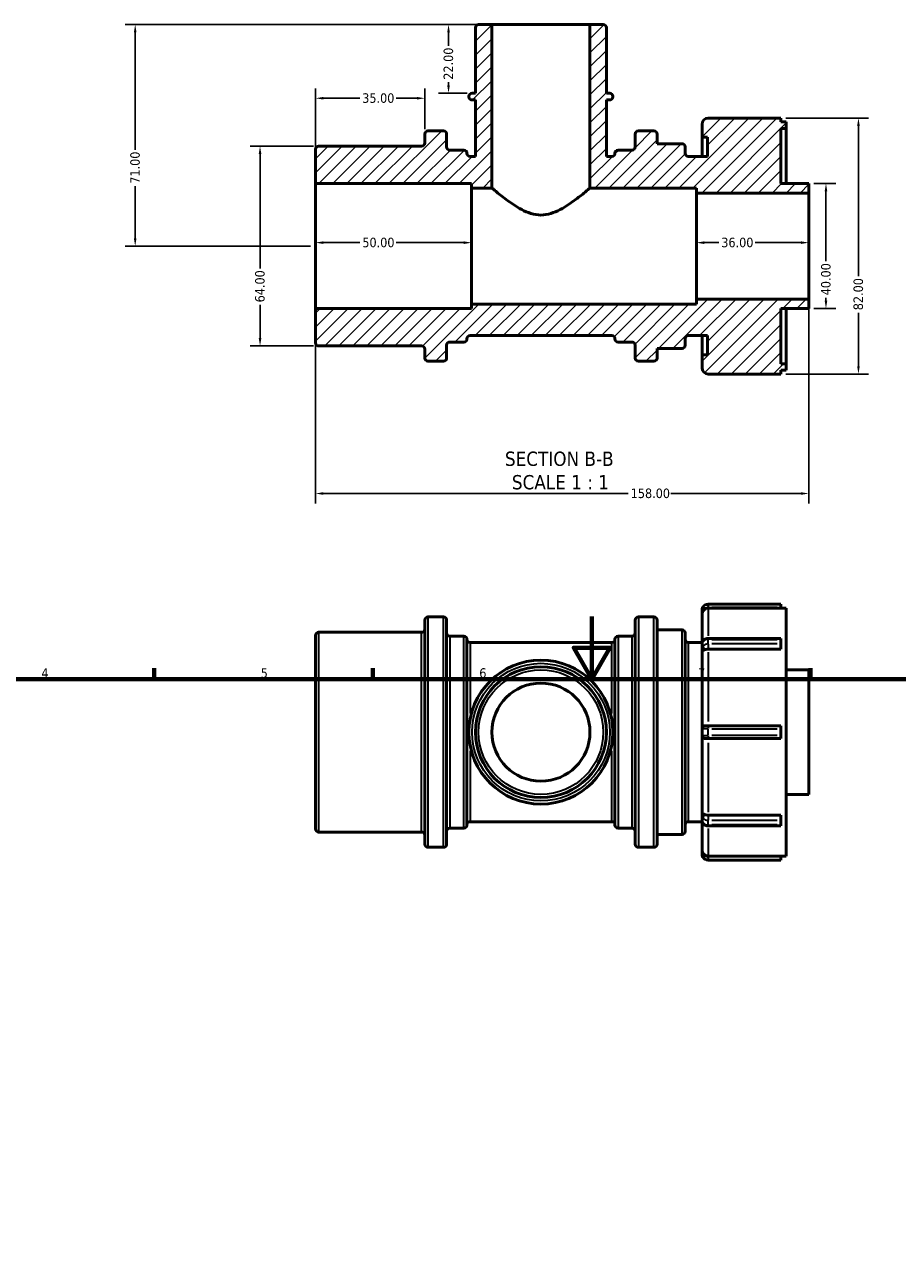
# Model space of a CAD drawing. Header units: millimetres. Extents: x -31 to 903, y 0 to 784.
# Tile 3 of 5: x 239 to 518, y 392 to 784. Entities that reach past the tile are written whole.
import ezdxf

# ---------------------------------------------------------------- set-up
doc = ezdxf.new("R2010")
doc.units = ezdxf.units.MM
for name, color, linetype, lineweight in [('Border (ANSI)', 7, 'Continuous', 70), ('Dimension (ANSI)', 7, 'Continuous', 25), ('Hatch (ANSI)', 7, 'Continuous', 18), ('Symbol (ANSI)', 7, 'Continuous', 25), ('Visible (ANSI)', 7, 'Continuous', 50), ('Visible Narrow (ANSI)', 7, 'Continuous', 35)]:
    doc.layers.add(name, color=color, linetype=linetype, lineweight=lineweight)
doc.styles.add('Label Text (ANSI)', font='tahoma.ttf')
doc.styles.add('Note Text (ANSI)', font='tahoma.ttf')
doc.dimstyles.new('Default - mm (ANSI)', dxfattribs={"dimtxt": 3.048, "dimasz": 2.5, "dimexe": 3.175, "dimexo": 1.6002, "dimgap": 0.8, "dimtad": 0, "dimtoh": 1, "dimrnd": 1e-08, "dimzin": 4, "dimdsep": 46, "dimtxsty": 'Note Text (ANSI)', "dimcen": 0.09, "dimdle": 10, "dimclrd": 256, "dimclre": 256, "dimclrt": 256, "dimadec": 1, "dimazin": 1, "dimtfac": 1, "dimtofl": 0, "dimtmove": 0, "dimatfit": 3, "dimfxl": 1, "dimtolj": 1, "dimtzin": 4, "dimlwd": -1, "dimlwe": -1, "dimarcsym": 0})

# ---------------------------------------------------------------- blocks, each defined once
blk = doc.blocks.new('Borders Default Border')
at = {"layer": 'Border (ANSI)'}
for p, q in [((280.33, 574), (280.33, 577.45)), ((350.42, 574), (350.42, 577.45)), ((490.58, 574), (490.58, 577.45))]:
    blk.add_line(p, q, dxfattribs=at)
at = {"layer": 'Border (ANSI)', "flags": 128}
for points in [[(420.5, 594), (420.5, 574), (414.73, 584), (426.27, 584), (420.5, 574)], [(20, 20), (20, 574), (821, 574), (821, 20), (20, 20)]]:
    blk.add_lwpolyline(points, dxfattribs=at)
at = {"layer": 'Border (ANSI)', "char_height": 3.05, "attachment_point": 7, "style": 'Note Text (ANSI)'}
for s, insert in [('4', (244.23, 574.4)), ('5', (314.48, 574.34)), ('6', (384.49, 574.34)), ('7', (454.6, 574.4))]:
    blk.add_mtext(s, dxfattribs=dict(at, insert=insert))
blk = doc.blocks.new('*D7')
at = {"layer": 'Defpoints', "color": 0, "transparency": 16777216}
for p in [(490.03, 695.72), (332.03, 692.72), (490.03, 633.44)]:
    blk.add_point(p, dxfattribs=at)
at = {"layer": 'Dimension (ANSI)', "transparency": 16777216}
for p, q in [((490.03, 694.12), (490.03, 630.26)), ((332.03, 691.12), (332.03, 630.26)), ((334.53, 633.44), (432.19, 633.44)), ((487.53, 633.44), (445.87, 633.44))]:
    blk.add_line(p, q, dxfattribs=at)
for points in [[(334.53, 633.86), (334.53, 633.02), (332.03, 633.44)], [(487.53, 633.86), (487.53, 633.02), (490.03, 633.44)]]:
    blk.add_solid(points, dxfattribs=at)
at = {"layer": 'Dimension (ANSI)', "transparency": 16777216, "insert": (432.99, 635.03), "char_height": 3.048, "attachment_point": 1, "style": 'Note Text (ANSI)'}
blk.add_mtext('\\A1;158.00', dxfattribs=at)
blk = doc.blocks.new('*D8')
at = {"layer": 'Defpoints', "color": 0, "transparency": 16777216}
for p in [(454.03, 713.81), (454.03, 712.72), (490.03, 712.72)]:
    blk.add_point(p, dxfattribs=at)
at = {"layer": 'Dimension (ANSI)', "transparency": 16777216}
for p, q in [((456.53, 713.81), (461.2, 713.81)), ((487.53, 713.81), (472.86, 713.81))]:
    blk.add_line(p, q, dxfattribs=at)
for points in [[(456.53, 714.23), (456.53, 713.39), (454.03, 713.81)], [(487.53, 714.23), (487.53, 713.39), (490.03, 713.81)]]:
    blk.add_solid(points, dxfattribs=at)
at = {"layer": 'Dimension (ANSI)', "transparency": 16777216, "insert": (462, 715.4), "char_height": 3.048, "attachment_point": 1, "style": 'Note Text (ANSI)'}
blk.add_mtext('\\A1;36.00', dxfattribs=at)
blk = doc.blocks.new('*D9')
at = {"layer": 'Defpoints', "color": 0, "transparency": 16777216}
for p in [(332.03, 713.81), (332.03, 712.72), (382.03, 712.72)]:
    blk.add_point(p, dxfattribs=at)
at = {"layer": 'Dimension (ANSI)', "transparency": 16777216}
for p, q in [((334.53, 713.81), (346.23, 713.81)), ((379.53, 713.81), (357.83, 713.81))]:
    blk.add_line(p, q, dxfattribs=at)
for points in [[(334.53, 714.23), (334.53, 713.39), (332.03, 713.81)], [(379.53, 714.23), (379.53, 713.39), (382.03, 713.81)]]:
    blk.add_solid(points, dxfattribs=at)
at = {"layer": 'Dimension (ANSI)', "transparency": 16777216, "insert": (347.03, 715.4), "char_height": 3.048, "attachment_point": 1, "style": 'Note Text (ANSI)'}
blk.add_mtext('\\A1;50.00', dxfattribs=at)
blk = doc.blocks.new('*D10')
at = {"layer": 'Defpoints', "color": 0, "transparency": 16777216}
for p in [(388.51, 783.72), (374.64, 761.72), (382.18, 761.72)]:
    blk.add_point(p, dxfattribs=at)
at = {"layer": 'Dimension (ANSI)', "transparency": 16777216}
for p, q in [((386.91, 783.72), (371.46, 783.72)), ((374.64, 781.22), (374.64, 776.84)), ((374.64, 764.22), (374.64, 765.21)), ((380.58, 761.72), (371.46, 761.72))]:
    blk.add_line(p, q, dxfattribs=at)
for points in [[(374.22, 781.22), (375.06, 781.22), (374.64, 783.72)], [(374.22, 764.22), (375.06, 764.22), (374.64, 761.72)]]:
    blk.add_solid(points, dxfattribs=at)
at = {"layer": 'Dimension (ANSI)', "transparency": 16777216, "insert": (373.05, 766.01), "char_height": 3.048, "attachment_point": 1, "rotation": 90, "style": 'Note Text (ANSI)'}
blk.add_mtext('\\A1;22.00', dxfattribs=at)
blk = doc.blocks.new('*D11')
at = {"layer": 'Defpoints', "color": 0, "transparency": 16777216}
for p in [(388.51, 783.72), (274.28, 712.72), (332.03, 712.72)]:
    blk.add_point(p, dxfattribs=at)
at = {"layer": 'Dimension (ANSI)', "transparency": 16777216}
for p, q in [((386.91, 783.72), (271.11, 783.72)), ((274.28, 781.22), (274.28, 743.54)), ((274.28, 715.22), (274.28, 731.89)), ((330.43, 712.72), (271.11, 712.72))]:
    blk.add_line(p, q, dxfattribs=at)
for points in [[(273.86, 781.22), (274.7, 781.22), (274.28, 783.72)], [(273.86, 715.22), (274.7, 715.22), (274.28, 712.72)]]:
    blk.add_solid(points, dxfattribs=at)
at = {"layer": 'Dimension (ANSI)', "transparency": 16777216, "insert": (272.69, 732.69), "char_height": 3.048, "attachment_point": 1, "rotation": 90, "style": 'Note Text (ANSI)'}
blk.add_mtext('\\A1;71.00', dxfattribs=at)
blk = doc.blocks.new('*D12')
at = {"layer": 'Defpoints', "color": 0, "transparency": 16777216}
for p in [(481.03, 753.72), (481.03, 671.72), (505.93, 671.72)]:
    blk.add_point(p, dxfattribs=at)
at = {"layer": 'Dimension (ANSI)', "transparency": 16777216}
for p, q in [((482.63, 753.72), (509.11, 753.72)), ((505.93, 751.22), (505.93, 703.07)), ((505.93, 674.22), (505.93, 691.36)), ((482.63, 671.72), (509.11, 671.72))]:
    blk.add_line(p, q, dxfattribs=at)
for points in [[(505.51, 751.22), (506.35, 751.22), (505.93, 753.72)], [(505.51, 674.22), (506.35, 674.22), (505.93, 671.72)]]:
    blk.add_solid(points, dxfattribs=at)
at = {"layer": 'Dimension (ANSI)', "transparency": 16777216, "insert": (504.34, 692.16), "char_height": 3.048, "attachment_point": 1, "rotation": 90, "style": 'Note Text (ANSI)'}
blk.add_mtext('\\A1;82.00', dxfattribs=at)
blk = doc.blocks.new('*D13')
at = {"layer": 'Defpoints', "color": 0, "transparency": 16777216}
for p in [(333.03, 744.72), (314.27, 680.72), (333.03, 680.72)]:
    blk.add_point(p, dxfattribs=at)
at = {"layer": 'Dimension (ANSI)', "transparency": 16777216}
for p, q in [((331.43, 744.72), (311.09, 744.72)), ((314.27, 742.22), (314.27, 705.56)), ((314.27, 683.22), (314.27, 693.88)), ((331.43, 680.72), (311.09, 680.72))]:
    blk.add_line(p, q, dxfattribs=at)
for points in [[(313.85, 742.22), (314.69, 742.22), (314.27, 744.72)], [(313.85, 683.22), (314.69, 683.22), (314.27, 680.72)]]:
    blk.add_solid(points, dxfattribs=at)
at = {"layer": 'Dimension (ANSI)', "transparency": 16777216, "insert": (312.68, 694.68), "char_height": 3.048, "attachment_point": 1, "rotation": 90, "style": 'Note Text (ANSI)'}
blk.add_mtext('\\A1;64.00', dxfattribs=at)
blk = doc.blocks.new('*D14')
at = {"layer": 'Defpoints', "color": 0, "transparency": 16777216}
for p in [(367.03, 760.08), (367.03, 748.62), (332.03, 732.72)]:
    blk.add_point(p, dxfattribs=at)
at = {"layer": 'Dimension (ANSI)', "transparency": 16777216}
for p, q in [((332.03, 734.32), (332.03, 763.25)), ((367.03, 750.22), (367.03, 763.25)), ((334.53, 760.08), (346.2, 760.08)), ((364.53, 760.08), (357.86, 760.08))]:
    blk.add_line(p, q, dxfattribs=at)
for points in [[(334.53, 760.49), (334.53, 759.66), (332.03, 760.08)], [(364.53, 760.49), (364.53, 759.66), (367.03, 760.08)]]:
    blk.add_solid(points, dxfattribs=at)
at = {"layer": 'Dimension (ANSI)', "transparency": 16777216, "insert": (347, 761.66), "char_height": 3.048, "attachment_point": 1, "style": 'Note Text (ANSI)'}
blk.add_mtext('\\A1;35.00', dxfattribs=at)
blk = doc.blocks.new('*D15')
at = {"layer": 'Defpoints', "color": 0, "transparency": 16777216}
for p in [(490.03, 732.72), (490.03, 692.72), (495.53, 692.72)]:
    blk.add_point(p, dxfattribs=at)
at = {"layer": 'Dimension (ANSI)', "transparency": 16777216}
for p, q in [((491.63, 732.72), (498.71, 732.72)), ((495.53, 730.22), (495.53, 707.91)), ((495.53, 695.22), (495.53, 696.14)), ((491.63, 692.72), (498.71, 692.72))]:
    blk.add_line(p, q, dxfattribs=at)
for points in [[(495.11, 730.22), (495.95, 730.22), (495.53, 732.72)], [(495.11, 695.22), (495.95, 695.22), (495.53, 692.72)]]:
    blk.add_solid(points, dxfattribs=at)
at = {"layer": 'Dimension (ANSI)', "transparency": 16777216, "insert": (493.94, 696.94), "char_height": 3.048, "attachment_point": 1, "rotation": 90, "style": 'Note Text (ANSI)'}
blk.add_mtext('\\A1;40.00', dxfattribs=at)

msp = doc.modelspace()

# ---------------------------------------------------------------- hatches: boundary and pattern name
at = {"layer": 'Hatch (ANSI)'}
h = msp.add_hatch(dxfattribs=at)
h.set_pattern_fill('ANSI31', color=256, scale=25.4, style=0)
h.set_pattern_definition([(45, (0, 0), (-2.245064, 2.245064), [])])
edge = h.paths.add_edge_path()
edge.add_line((382.031, 694.115), (382.031, 692.715))
edge.add_line((382.031, 692.715), (332.031, 692.715))
edge.add_line((332.031, 692.715), (332.031, 681.715))
edge.add_ellipse((333.031, 681.715), major_axis=(-1, 0), ratio=1, start_angle=0, end_angle=90)
edge.add_line((333.031, 680.715), (366.031, 680.715))
edge.add_ellipse((366.031, 679.715), major_axis=(0, 1), ratio=1, start_angle=270, end_angle=360, ccw=False)
edge.add_line((367.031, 679.715), (367.031, 676.815))
edge.add_ellipse((368.031, 676.815), major_axis=(-1, 0), ratio=1, start_angle=0, end_angle=90)
edge.add_line((368.031, 675.815), (373.031, 675.815))
edge.add_ellipse((373.031, 676.815), major_axis=(0, -1), ratio=1, start_angle=0, end_angle=90)
edge.add_line((374.031, 676.815), (374.031, 680.965))
edge.add_ellipse((375.031, 680.965), major_axis=(-1, 0), ratio=1, start_angle=270, end_angle=360, ccw=False)
edge.add_line((375.031, 681.965), (379.531, 681.965))
edge.add_ellipse((379.531, 682.965), major_axis=(0, -1), ratio=1, start_angle=0, end_angle=90)
edge.add_line((380.531, 682.965), (380.531, 683.015))
edge.add_ellipse((381.531, 683.015), major_axis=(-1, 0), ratio=1, start_angle=270, end_angle=360, ccw=False)
edge.add_line((381.531, 684.015), (426.931, 684.015))
edge.add_ellipse((426.931, 683.015), major_axis=(0, 1), ratio=1, start_angle=270, end_angle=360, ccw=False)
edge.add_line((427.931, 683.015), (427.931, 682.965))
edge.add_ellipse((428.931, 682.965), major_axis=(-1, 0), ratio=1, start_angle=0, end_angle=90)
edge.add_line((428.931, 681.965), (433.431, 681.965))
edge.add_ellipse((433.431, 680.965), major_axis=(0, 1), ratio=1, start_angle=270, end_angle=360, ccw=False)
edge.add_line((434.431, 680.965), (434.431, 676.815))
edge.add_ellipse((435.431, 676.815), major_axis=(-1, 0), ratio=1, start_angle=0, end_angle=90)
edge.add_line((435.431, 675.815), (440.431, 675.815))
edge.add_ellipse((440.431, 676.815), major_axis=(0, -1), ratio=1, start_angle=0, end_angle=90)
edge.add_line((441.431, 676.815), (441.431, 679.915))
edge.add_line((441.431, 679.915), (449.431, 679.915))
edge.add_ellipse((449.431, 680.915), major_axis=(0, -1), ratio=1, start_angle=0, end_angle=90)
edge.add_line((450.431, 680.915), (450.431, 683.015))
edge.add_ellipse((451.431, 683.015), major_axis=(-1, 0), ratio=1, start_angle=270, end_angle=360, ccw=False)
edge.add_line((451.431, 684.015), (457.631, 684.015))
edge.add_line((457.631, 684.015), (457.631, 677.865))
edge.add_line((457.631, 677.865), (455.831, 677.865))
edge.add_line((455.831, 677.865), (455.831, 673.715))
edge.add_ellipse((457.831, 673.715), major_axis=(-2, 0), ratio=1, start_angle=0, end_angle=90)
edge.add_line((457.831, 671.715), (481.031, 671.715))
edge.add_line((481.031, 671.715), (481.031, 672.945))
edge.add_line((481.031, 672.945), (482.831, 672.945))
edge.add_line((482.831, 672.945), (482.831, 674.995))
edge.add_line((482.831, 674.995), (481.031, 674.995))
edge.add_line((481.031, 674.995), (481.031, 692.715))
edge.add_line((481.031, 692.715), (490.031, 692.715))
edge.add_line((490.031, 692.715), (490.031, 695.715))
edge.add_line((490.031, 695.715), (454.031, 695.715))
edge.add_line((454.031, 695.715), (454.031, 694.115))
edge.add_line((454.031, 694.115), (382.031, 694.115))
edge = h.paths.add_edge_path()
edge.add_ellipse((384.276, 782.715), major_axis=(0, 1), ratio=1, start_angle=0, end_angle=90)
edge.add_line((383.276, 782.715), (383.276, 761.715))
edge.add_line((383.276, 761.715), (382.181, 761.715))
edge.add_ellipse((382.181, 760.715), major_axis=(0, 1), ratio=1, start_angle=0, end_angle=90)
edge.add_line((381.181, 760.715), (381.181, 760.515))
edge.add_ellipse((382.181, 760.515), major_axis=(-1, 0), ratio=1, start_angle=0, end_angle=90)
edge.add_line((382.181, 759.515), (383.276, 759.515))
edge.add_line((383.276, 759.515), (383.276, 741.415))
edge.add_line((383.276, 741.415), (381.531, 741.415))
edge.add_ellipse((381.531, 742.415), major_axis=(0, -1), ratio=1, start_angle=270, end_angle=360, ccw=False)
edge.add_line((380.531, 742.415), (380.531, 742.465))
edge.add_ellipse((379.531, 742.465), major_axis=(1, 0), ratio=1, start_angle=0, end_angle=90)
edge.add_line((379.531, 743.465), (375.031, 743.465))
edge.add_ellipse((375.031, 744.465), major_axis=(0, -1), ratio=1, start_angle=270, end_angle=360, ccw=False)
edge.add_line((374.031, 744.465), (374.031, 748.615))
edge.add_ellipse((373.031, 748.615), major_axis=(1, 0), ratio=1, start_angle=0, end_angle=90)
edge.add_line((373.031, 749.615), (368.031, 749.615))
edge.add_ellipse((368.031, 748.615), major_axis=(0, 1), ratio=1, start_angle=0, end_angle=90)
edge.add_line((367.031, 748.615), (367.031, 745.715))
edge.add_ellipse((366.031, 745.715), major_axis=(1, 0), ratio=1, start_angle=270, end_angle=360, ccw=False)
edge.add_line((366.031, 744.715), (333.031, 744.715))
edge.add_ellipse((333.031, 743.715), major_axis=(0, 1), ratio=1, start_angle=0, end_angle=90)
edge.add_line((332.031, 743.715), (332.031, 732.715))
edge.add_line((332.031, 732.715), (382.031, 732.715))
edge.add_line((382.031, 732.715), (382.031, 731.315))
edge.add_line((382.031, 731.315), (388.515, 731.315))
edge.add_line((388.515, 731.315), (388.515, 783.715))
edge.add_line((388.515, 783.715), (384.276, 783.715))
edge = h.paths.add_edge_path()
edge.add_ellipse((424.186, 782.715), major_axis=(1, 0), ratio=1, start_angle=0, end_angle=90)
edge.add_line((424.186, 783.715), (419.947, 783.715))
edge.add_line((419.947, 783.715), (419.947, 731.315))
edge.add_line((419.947, 731.315), (454.031, 731.315))
edge.add_line((454.031, 731.315), (454.031, 729.715))
edge.add_line((454.031, 729.715), (490.031, 729.715))
edge.add_line((490.031, 729.715), (490.031, 732.715))
edge.add_line((490.031, 732.715), (481.031, 732.715))
edge.add_line((481.031, 732.715), (481.031, 750.435))
edge.add_line((481.031, 750.435), (482.831, 750.435))
edge.add_line((482.831, 750.435), (482.831, 752.485))
edge.add_line((482.831, 752.485), (481.031, 752.485))
edge.add_line((481.031, 752.485), (481.031, 753.715))
edge.add_line((481.031, 753.715), (457.831, 753.715))
edge.add_ellipse((457.831, 751.715), major_axis=(0, 2), ratio=1, start_angle=0, end_angle=90)
edge.add_line((455.831, 751.715), (455.831, 747.565))
edge.add_line((455.831, 747.565), (457.631, 747.565))
edge.add_line((457.631, 747.565), (457.631, 741.415))
edge.add_line((457.631, 741.415), (451.431, 741.415))
edge.add_ellipse((451.431, 742.415), major_axis=(0, -1), ratio=1, start_angle=270, end_angle=360, ccw=False)
edge.add_line((450.431, 742.415), (450.431, 744.515))
edge.add_ellipse((449.431, 744.515), major_axis=(1, 0), ratio=1, start_angle=0, end_angle=90)
edge.add_line((449.431, 745.515), (441.431, 745.515))
edge.add_line((441.431, 745.515), (441.431, 748.615))
edge.add_ellipse((440.431, 748.615), major_axis=(1, 0), ratio=1, start_angle=0, end_angle=90)
edge.add_line((440.431, 749.615), (435.431, 749.615))
edge.add_ellipse((435.431, 748.615), major_axis=(0, 1), ratio=1, start_angle=0, end_angle=90)
edge.add_line((434.431, 748.615), (434.431, 744.465))
edge.add_ellipse((433.431, 744.465), major_axis=(1, 0), ratio=1, start_angle=270, end_angle=360, ccw=False)
edge.add_line((433.431, 743.465), (428.931, 743.465))
edge.add_ellipse((428.931, 742.465), major_axis=(0, 1), ratio=1, start_angle=0, end_angle=90)
edge.add_line((427.931, 742.465), (427.931, 742.415))
edge.add_ellipse((426.931, 742.415), major_axis=(1, 0), ratio=1, start_angle=270, end_angle=360, ccw=False)
edge.add_line((426.931, 741.415), (425.186, 741.415))
edge.add_line((425.186, 741.415), (425.186, 759.515))
edge.add_line((425.186, 759.515), (426.282, 759.515))
edge.add_ellipse((426.282, 760.515), major_axis=(0, -1), ratio=1, start_angle=0, end_angle=90)
edge.add_line((427.282, 760.515), (427.282, 760.715))
edge.add_ellipse((426.282, 760.715), major_axis=(1, 0), ratio=1, start_angle=0, end_angle=90)
edge.add_line((426.282, 761.715), (425.186, 761.715))
edge.add_line((425.186, 761.715), (425.186, 782.715))

# ---------------------------------------------------------------- linework, layer by layer
at = {"layer": 'Visible (ANSI)'}
for p, q in [((383.276, 782.715), (383.276, 761.715)), ((388.515, 783.715), (384.276, 783.715)), ((388.515, 731.315), (388.515, 783.715)), ((388.515, 783.715), (419.947, 783.715)), ((424.186, 783.715), (419.947, 783.715)), ((419.947, 783.715), (419.947, 731.315)), ((425.186, 761.715), (425.186, 782.715)), ((381.181, 760.715), (381.181, 760.515)), ((383.276, 761.715), (382.181, 761.715)), ((426.282, 761.715), (425.186, 761.715)), ((427.282, 760.515), (427.282, 760.715)), ((382.181, 759.515), (383.276, 759.515)), ((383.276, 759.515), (383.276, 741.415)), ((425.186, 741.415), (425.186, 759.515)), ((425.186, 759.515), (426.282, 759.515)), ((481.031, 753.715), (457.831, 753.715)), ((481.031, 752.485), (481.031, 753.715)), ((482.831, 752.485), (481.031, 752.485)), ((482.831, 750.435), (482.831, 752.485)), ((367.031, 748.615), (367.031, 745.715)), ((373.031, 749.615), (368.031, 749.615)), ((374.031, 744.465), (374.031, 748.615)), ((434.431, 748.615), (434.431, 744.465)), ((440.431, 749.615), (435.431, 749.615)), ((441.431, 745.515), (441.431, 748.615)), ((455.831, 751.715), (455.831, 747.565)), ((481.031, 732.715), (481.031, 750.435)), ((481.031, 750.435), (482.831, 750.435)), ((482.831, 732.715), (482.831, 750.435)), ((366.031, 744.715), (333.031, 744.715)), ((449.431, 745.515), (441.431, 745.515)), ((455.831, 747.565), (457.631, 747.565)), ((455.831, 741.415), (455.831, 747.565)), ((457.631, 747.565), (457.631, 741.415)), ((332.031, 743.715), (332.031, 732.715)), ((379.531, 743.465), (375.031, 743.465)), ((380.531, 742.415), (380.531, 742.465)), ((383.276, 741.415), (381.531, 741.415)), ((426.931, 741.415), (425.186, 741.415)), ((427.931, 742.465), (427.931, 742.415)), ((433.431, 743.465), (428.931, 743.465)), ((450.431, 742.415), (450.431, 744.515)), ((457.631, 741.415), (451.431, 741.415)), ((332.031, 732.715), (382.031, 732.715)), ((332.031, 692.715), (332.031, 732.715)), ((382.031, 732.715), (382.031, 731.315)), ((382.031, 731.315), (388.515, 731.315)), ((382.031, 694.115), (382.031, 731.315)), ((419.947, 731.315), (454.031, 731.315)), ((454.031, 731.315), (454.031, 729.715)), ((454.031, 729.715), (490.031, 729.715)), ((454.031, 695.715), (454.031, 729.715)), ((490.031, 732.715), (481.031, 732.715)), ((490.031, 729.715), (490.031, 732.715)), ((490.031, 695.715), (490.031, 729.715)), ((382.031, 694.115), (382.031, 692.715)), ((454.031, 694.115), (382.031, 694.115)), ((490.031, 695.715), (454.031, 695.715)), ((454.031, 695.715), (454.031, 694.115)), ((490.031, 692.715), (490.031, 695.715)), ((382.031, 692.715), (332.031, 692.715)), ((332.031, 692.715), (332.031, 681.715)), ((481.031, 674.995), (481.031, 692.715)), ((481.031, 692.715), (490.031, 692.715)), ((482.831, 674.995), (482.831, 692.715)), ((375.031, 681.965), (379.531, 681.965)), ((380.531, 682.965), (380.531, 683.015)), ((381.531, 684.015), (426.931, 684.015)), ((427.931, 683.015), (427.931, 682.965)), ((428.931, 681.965), (433.431, 681.965)), ((450.431, 680.915), (450.431, 683.015)), ((451.431, 684.015), (457.631, 684.015)), ((455.831, 677.865), (455.831, 684.015)), ((457.631, 684.015), (457.631, 677.865)), ((333.031, 680.715), (366.031, 680.715)), ((367.031, 679.715), (367.031, 676.815)), ((374.031, 676.815), (374.031, 680.965)), ((434.431, 680.965), (434.431, 676.815)), ((441.431, 676.815), (441.431, 679.915)), ((441.431, 679.915), (449.431, 679.915)), ((368.031, 675.815), (373.031, 675.815)), ((435.431, 675.815), (440.431, 675.815)), ((457.631, 677.865), (455.831, 677.865)), ((455.831, 677.865), (455.831, 673.715)), ((482.831, 674.995), (481.031, 674.995)), ((482.831, 672.945), (482.831, 674.995)), ((457.831, 671.715), (481.031, 671.715)), ((481.031, 671.715), (481.031, 672.945)), ((481.031, 672.945), (482.831, 672.945)), ((455.831, 595.982), (455.831, 594.738)), ((481.031, 597.982), (457.831, 597.982)), ((481.031, 596.699), (457.831, 596.699)), ((481.031, 597.982), (481.031, 596.982)), ((481.031, 596.699), (481.031, 596.982)), ((481.031, 596.752), (482.831, 596.752)), ((482.831, 517.212), (482.831, 596.752)), ((367.031, 521.082), (367.031, 592.882)), ((368.031, 593.882), (373.031, 593.882)), ((374.031, 592.882), (374.031, 521.082)), ((434.431, 521.082), (434.431, 592.882)), ((435.431, 593.882), (440.431, 593.882)), ((441.431, 592.882), (441.431, 521.082)), ((455.831, 585.302), (455.831, 594.738)), ((332.031, 525.982), (332.031, 587.982)), ((333.031, 588.982), (366.031, 588.982)), ((441.431, 589.782), (449.431, 589.782)), ((450.431, 588.782), (450.431, 525.182)), ((375.031, 587.732), (379.531, 587.732)), ((380.531, 586.732), (380.531, 527.232)), ((381.531, 585.682), (426.931, 585.682)), ((427.931, 527.232), (427.931, 586.732)), ((428.931, 587.732), (433.431, 587.732)), ((451.431, 585.682), (455.831, 585.682)), ((455.831, 585.302), (455.831, 583.817)), ((457.831, 587.009), (481.031, 587.009)), ((481.031, 587.009), (481.031, 586.716)), ((481.031, 585.231), (481.031, 586.716)), ((481.031, 585.231), (481.031, 583.817)), ((455.831, 583.817), (455.831, 582.937)), ((455.831, 558.032), (455.831, 582.937)), ((481.031, 583.617), (457.831, 583.617)), ((481.031, 583.617), (481.031, 583.817)), ((482.831, 576.982), (490.031, 576.982)), ((490.031, 536.982), (490.031, 576.982)), ((455.831, 558.032), (455.831, 555.932)), ((456.982, 559.032), (457.831, 559.032)), ((481.031, 559.032), (457.831, 559.032)), ((481.031, 559.032), (481.031, 558.032)), ((481.031, 555.932), (481.031, 558.032)), ((455.831, 531.028), (455.831, 555.932)), ((457.831, 554.932), (456.982, 554.932)), ((457.831, 554.932), (481.031, 554.932)), ((481.031, 555.932), (481.031, 554.932)), ((482.831, 536.982), (490.031, 536.982)), ((455.831, 531.028), (455.831, 530.148)), ((455.831, 530.148), (455.831, 528.663)), ((457.831, 530.348), (481.031, 530.348)), ((481.031, 530.148), (481.031, 530.348)), ((481.031, 530.148), (481.031, 528.733)), ((375.031, 526.232), (379.531, 526.232)), ((381.531, 528.282), (426.931, 528.282)), ((428.931, 526.232), (433.431, 526.232)), ((451.431, 528.282), (455.831, 528.282)), ((455.831, 519.227), (455.831, 528.663)), ((457.831, 526.956), (481.031, 526.956)), ((481.031, 527.248), (481.031, 528.733)), ((481.031, 527.248), (481.031, 526.956)), ((333.031, 524.982), (366.031, 524.982)), ((441.431, 524.182), (449.431, 524.182)), ((368.031, 520.082), (373.031, 520.082)), ((435.431, 520.082), (440.431, 520.082)), ((455.831, 519.227), (455.831, 517.982)), ((457.831, 517.265), (481.031, 517.265)), ((481.031, 516.982), (481.031, 517.265)), ((457.831, 515.982), (481.031, 515.982)), ((481.031, 517.212), (482.831, 517.212)), ((481.031, 516.982), (481.031, 515.982))]:
    msp.add_line(p, q, dxfattribs=at)
for radius in [23.05, 20.955, 15.716]:
    msp.add_circle((404.231, 556.982), radius, dxfattribs=at)
for centre, radius, start, end in [((384.276, 782.715), 1, 90, 180), ((424.186, 782.715), 1, 0, 90), ((382.181, 760.715), 1, 90, 180), ((382.181, 760.515), 1, 180, 270), ((426.282, 760.715), 1, 0, 90), ((426.282, 760.515), 1, 270, 0), ((457.831, 751.715), 2, 90, 180), ((368.031, 748.615), 1, 90, 180), ((373.031, 748.615), 1, 0, 90), ((435.431, 748.615), 1, 90, 180), ((440.431, 748.615), 1, 0, 90), ((333.031, 743.715), 1, 90, 180), ((366.031, 745.715), 1, 270, 0), ((449.431, 744.515), 1, 0, 90), ((375.031, 744.465), 1, 180, 270), ((379.531, 742.465), 1, 0, 90), ((381.531, 742.415), 1, 180, 270), ((426.931, 742.415), 1, 270, 0), ((428.931, 742.465), 1, 90, 180), ((433.431, 744.465), 1, 270, 0), ((451.431, 742.415), 1, 180, 270), ((375.031, 680.965), 1, 90, 180), ((379.531, 682.965), 1, 270, 0), ((381.531, 683.015), 1, 90, 180), ((426.931, 683.015), 1, 0, 90), ((428.931, 682.965), 1, 180, 270), ((433.431, 680.965), 1, 0, 90), ((451.431, 683.015), 1, 90, 180), ((333.031, 681.715), 1, 180, 270), ((366.031, 679.715), 1, 0, 90), ((449.431, 680.915), 1, 270, 0), ((368.031, 676.815), 1, 180, 270), ((373.031, 676.815), 1, 270, 0), ((435.431, 676.815), 1, 180, 270), ((440.431, 676.815), 1, 270, 0), ((457.831, 673.715), 2, 180, 270), ((457.831, 595.982), 2, 148.16597, 180), ((457.831, 595.982), 2, 90, 148.16597), ((368.031, 592.882), 1, 90, 180), ((373.031, 592.882), 1, 0, 90), ((435.431, 592.882), 1, 90, 180), ((440.431, 592.882), 1, 0, 90), ((333.031, 587.982), 1, 90, 180), ((366.031, 589.982), 1, 270, 0), ((375.031, 588.732), 1, 180, 270), ((433.431, 588.732), 1, 270, 0), ((449.431, 588.782), 1, 0, 90), ((379.531, 586.732), 1, 0, 90), ((381.531, 586.682), 1, 180, 270), ((426.931, 586.682), 1, 270, 0), ((428.931, 586.732), 1, 90, 180), ((451.431, 586.682), 1, 180, 270), ((456.831, 558.032), 1, 122.69741, 180), ((456.831, 555.932), 1, 180, 237.30259), ((333.031, 525.982), 1, 180, 270), ((375.031, 525.232), 1, 90, 180), ((379.531, 527.232), 1, 270, 0), ((381.531, 527.282), 1, 90, 180), ((426.931, 527.282), 1, 0, 90), ((428.931, 527.232), 1, 180, 270), ((433.431, 525.232), 1, 0, 90), ((449.431, 525.182), 1, 270, 0), ((451.431, 527.282), 1, 90, 180), ((366.031, 523.982), 1, 0, 90), ((368.031, 521.082), 1, 180, 270), ((373.031, 521.082), 1, 270, 0), ((435.431, 521.082), 1, 180, 270), ((440.431, 521.082), 1, 270, 0), ((457.831, 517.982), 2, 180, 211.83403), ((457.831, 517.982), 2, 211.83403, 270)]:
    msp.add_arc(centre, radius, start, end, dxfattribs=at)
for points, knots in [([(388.515, 731.315), (388.515, 731.315), (388.622, 731.225), (389.05, 730.865), (389.371, 730.596), (390.195, 729.918), (390.698, 729.508), (391.832, 728.608), (392.462, 728.119), (393.805, 727.119), (394.573, 726.567), (396.235, 725.463), (397.129, 724.912), (399.014, 723.92), (400.004, 723.479), (402.064, 722.849), (403.133, 722.663), (404.231, 722.663)], [7.7278, 7.7278, 7.7278, 7.7278, 8.0424295, 8.0424295, 8.357059, 8.357059, 8.6716886, 8.6716886, 8.9863181, 8.9863181, 9.3156719, 9.3156719, 9.6450257, 9.6450257, 9.9743795, 9.9743795, 10.3037333, 10.3037333, 10.3037333, 10.3037333]), ([(404.231, 722.663), (405.329, 722.663), (406.399, 722.849), (408.458, 723.479), (409.449, 723.92), (411.333, 724.912), (412.228, 725.463), (413.89, 726.567), (414.657, 727.119), (416, 728.119), (416.631, 728.608), (417.764, 729.508), (418.268, 729.918), (419.091, 730.596), (419.413, 730.865), (419.841, 731.225), (419.947, 731.315), (419.947, 731.315)], [0, 0, 0, 0, 0.3293538, 0.3293538, 0.6587076, 0.6587076, 0.9880614, 0.9880614, 1.3174152, 1.3174152, 1.6320448, 1.6320448, 1.9466743, 1.9466743, 2.2613038, 2.2613038, 2.5759333, 2.5759333, 2.5759333, 2.5759333]), ([(456.291, 595.982), (456.286, 595.976), (456.28, 595.97), (456.14, 595.8), (456.029, 595.613), (455.871, 595.191), (455.832, 594.967), (455.831, 594.742), (455.831, 594.74), (455.831, 594.738)], [-0.1642281, -0.1642281, -0.1642281, -0.1642281, -0.16119846, -0.16119846, -0.0824759, -0.0824759, 0, 0, 0.00076416, 0.00076416, 0.00076416, 0.00076416]), ([(456.982, 596.51), (456.805, 596.427), (456.647, 596.322), (456.427, 596.131), (456.354, 596.057), (456.291, 595.982)], [0.304604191, 0.304604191, 0.304604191, 0.304604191, 0.366980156, 0.366980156, 0.403675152, 0.403675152, 0.403675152, 0.403675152]), ([(457.831, 596.699), (457.584, 596.699), (457.294, 596.642), (457.038, 596.536), (457.01, 596.523), (456.982, 596.51)], [0, 0, 0, 0, 0.074015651, 0.074015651, 0.083081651, 0.083081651, 0.083081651, 0.083081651]), ([(456.23, 586.335), (456.184, 586.282), (456.14, 586.225), (456.058, 586.104), (456.021, 586.04), (455.955, 585.906), (455.927, 585.835), (455.88, 585.689), (455.862, 585.613), (455.837, 585.459), (455.831, 585.381), (455.831, 585.302)], [2.585984, 2.585984, 2.585984, 2.585984, 2.69710573, 2.69710573, 2.80822746, 2.80822746, 2.91934919, 2.91934919, 3.03047092, 3.03047092, 3.14159265, 3.14159265, 3.14159265, 3.14159265]), ([(457.831, 587.009), (457.716, 587.009), (457.6, 587.001), (457.371, 586.967), (457.257, 586.942), (457.033, 586.874), (456.924, 586.831), (456.71, 586.726), (456.606, 586.664), (456.409, 586.516), (456.315, 586.432), (456.23, 586.335)], [1.5707963, 1.5707963, 1.5707963, 1.5707963, 1.7738339, 1.7738339, 1.9768714, 1.9768714, 2.1799089, 2.1799089, 2.3829465, 2.3829465, 2.585984, 2.585984, 2.585984, 2.585984]), ([(456.291, 583.222), (456.286, 583.22), (456.28, 583.218), (456.14, 583.164), (456.029, 583.118), (455.871, 583.026), (455.832, 582.982), (455.831, 582.938), (455.831, 582.937), (455.831, 582.937)], [-0.1642281, -0.1642281, -0.1642281, -0.1642281, -0.16119846, -0.16119846, -0.0824759, -0.0824759, 0, 0, 0.00076416, 0.00076416, 0.00076416, 0.00076416]), ([(456.982, 583.483), (456.899, 583.455), (456.816, 583.426), (456.558, 583.329), (456.415, 583.269), (456.298, 583.225), (456.294, 583.223), (456.291, 583.222)], [0.625242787, 0.625242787, 0.625242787, 0.625242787, 0.645542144, 0.645542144, 0.689865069, 0.689865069, 0.691242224, 0.691242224, 0.691242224, 0.691242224]), ([(457.831, 583.617), (457.584, 583.617), (457.294, 583.576), (457.038, 583.501), (457.01, 583.492), (456.982, 583.483)], [0, 0, 0, 0, 0.074015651, 0.074015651, 0.083081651, 0.083081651, 0.083081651, 0.083081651]), ([(456.291, 558.874), (456.387, 558.936), (456.507, 558.981), (456.756, 559.025), (456.866, 559.032), (456.982, 559.032)], [0.48523314, 0.48523314, 0.48523314, 0.48523314, 0.510400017, 0.510400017, 0.528222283, 0.528222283, 0.528222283, 0.528222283]), ([(456.982, 554.932), (456.899, 554.932), (456.816, 554.936), (456.558, 554.967), (456.415, 555.014), (456.298, 555.086), (456.294, 555.089), (456.291, 555.091)], [0.625242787, 0.625242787, 0.625242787, 0.625242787, 0.645542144, 0.645542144, 0.689865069, 0.689865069, 0.691242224, 0.691242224, 0.691242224, 0.691242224]), ([(455.831, 531.028), (455.831, 531.027), (455.831, 531.027), (455.832, 530.982), (455.871, 530.939), (456.029, 530.846), (456.14, 530.8), (456.28, 530.747), (456.286, 530.745), (456.291, 530.743)], [-0.88037149, -0.88037149, -0.88037149, -0.88037149, -0.87959756, -0.87959756, -0.79606772, -0.79606772, -0.71633918, -0.71633918, -0.71327082, -0.71327082, -0.71327082, -0.71327082]), ([(456.291, 530.743), (456.387, 530.706), (456.507, 530.657), (456.756, 530.561), (456.866, 530.52), (456.982, 530.482)], [0.48523314, 0.48523314, 0.48523314, 0.48523314, 0.510400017, 0.510400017, 0.528222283, 0.528222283, 0.528222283, 0.528222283]), ([(456.982, 530.482), (457.01, 530.472), (457.038, 530.464), (457.294, 530.389), (457.584, 530.348), (457.831, 530.348)], [-0.083081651, -0.083081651, -0.083081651, -0.083081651, -0.074015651, -0.074015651, 0, 0, 0, 0]), ([(455.831, 528.663), (455.831, 528.584), (455.837, 528.506), (455.862, 528.351), (455.88, 528.276), (455.927, 528.129), (455.955, 528.059), (456.021, 527.924), (456.058, 527.86), (456.14, 527.74), (456.184, 527.683), (456.23, 527.63)], [3.14159265, 3.14159265, 3.14159265, 3.14159265, 3.25271438, 3.25271438, 3.36383611, 3.36383611, 3.47495784, 3.47495784, 3.58607957, 3.58607957, 3.6972013, 3.6972013, 3.6972013, 3.6972013]), ([(456.23, 527.63), (456.315, 527.533), (456.409, 527.448), (456.606, 527.301), (456.71, 527.239), (456.924, 527.133), (457.033, 527.09), (457.257, 527.022), (457.371, 526.997), (457.6, 526.964), (457.716, 526.956), (457.831, 526.956)], [3.6972013, 3.6972013, 3.6972013, 3.6972013, 3.9002388, 3.9002388, 4.1032764, 4.1032764, 4.3063139, 4.3063139, 4.5093514, 4.5093514, 4.712389, 4.712389, 4.712389, 4.712389]), ([(455.831, 519.227), (455.831, 519.225), (455.831, 519.223), (455.832, 518.998), (455.871, 518.773), (456.029, 518.352), (456.14, 518.165), (456.28, 517.995), (456.286, 517.989), (456.291, 517.982)], [-0.88037149, -0.88037149, -0.88037149, -0.88037149, -0.87959756, -0.87959756, -0.79606772, -0.79606772, -0.71633918, -0.71633918, -0.71327082, -0.71327082, -0.71327082, -0.71327082]), ([(456.291, 517.982), (456.387, 517.869), (456.507, 517.754), (456.756, 517.574), (456.866, 517.509), (456.982, 517.455)], [0.48523314, 0.48523314, 0.48523314, 0.48523314, 0.510400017, 0.510400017, 0.528222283, 0.528222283, 0.528222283, 0.528222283]), ([(456.982, 517.455), (457.01, 517.442), (457.038, 517.429), (457.294, 517.323), (457.584, 517.265), (457.831, 517.265)], [-0.083081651, -0.083081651, -0.083081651, -0.083081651, -0.074015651, -0.074015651, 0, 0, 0, 0])]:
    msp.add_open_spline(points, degree=3, knots=knots, dxfattribs=at)
at = {"layer": 'Visible Narrow (ANSI)'}
for p, q in [((456.25, 595.982), (455.832, 595.982)), ((456.915, 596.551), (456.135, 597.036)), ((457.831, 597.979), (457.831, 597.061)), ((457.831, 596.61), (457.831, 587.858)), ((458.991, 596.982), (479.871, 596.982)), ((368.031, 593.428), (368.031, 520.537)), ((373.031, 520.537), (373.031, 593.428)), ((435.431, 593.428), (435.431, 520.537)), ((440.431, 520.537), (440.431, 593.428)), ((333.031, 588.588), (333.031, 525.376)), ((366.031, 525.376), (366.031, 588.588)), ((449.431, 524.586), (449.431, 589.379)), ((375.031, 587.354), (375.031, 526.611)), ((379.531, 526.611), (379.531, 587.354)), ((381.531, 585.609), (381.531, 563.008)), ((426.931, 563.008), (426.931, 585.609)), ((428.931, 587.354), (428.931, 526.611)), ((433.431, 526.611), (433.431, 587.354)), ((451.431, 585.329), (451.431, 528.636)), ((457.831, 587.008), (457.831, 586.743)), ((457.831, 585.305), (457.831, 586.642)), ((457.831, 585.174), (457.831, 583.875)), ((458.991, 586.716), (479.871, 586.716)), ((479.871, 585.231), (458.991, 585.231)), ((457.831, 582.594), (457.831, 560.386)), ((458.991, 583.817), (479.871, 583.817)), ((456.103, 558.032), (455.832, 558.032)), ((457.73, 558.032), (456.188, 558.032)), ((457.831, 559.029), (457.831, 558.111)), ((457.831, 556.037), (457.831, 557.927)), ((458.991, 558.032), (479.871, 558.032)), ((455.832, 555.932), (456.103, 555.932)), ((456.188, 555.932), (457.73, 555.932)), ((457.831, 555.854), (457.831, 554.935)), ((457.831, 553.579), (457.831, 531.37)), ((479.871, 555.932), (458.991, 555.932)), ((381.531, 550.957), (381.531, 528.356)), ((426.931, 528.356), (426.931, 550.957)), ((457.831, 530.09), (457.831, 528.791)), ((479.871, 530.148), (458.991, 530.148)), ((457.831, 527.323), (457.831, 528.659)), ((457.831, 527.221), (457.831, 526.956)), ((457.831, 526.107), (457.831, 517.355)), ((458.991, 528.733), (479.871, 528.733)), ((479.871, 527.248), (458.991, 527.248)), ((455.832, 517.982), (456.25, 517.982)), ((456.135, 516.929), (456.915, 517.413)), ((457.831, 516.904), (457.831, 515.985)), ((479.871, 516.982), (458.991, 516.982))]:
    msp.add_line(p, q, dxfattribs=at)
for radius in [22.05, 19.955]:
    msp.add_circle((404.231, 556.982), radius, dxfattribs=at)
for centre, start, end in [((457.831, 595.982), 92.9083, 145.25767), ((457.831, 517.982), 214.74233, 267.0917)]:
    msp.add_arc(centre, 1, start, end, dxfattribs=at)
for centre, major_axis, ratio, start_param, end_param in [((457.831, 585.302), (-2, 0), 0.7071068, 5.7553571, 6.2554049), ((457.831, 583.817), (-2, 0), 0.7071068, 5.7553571, 6.2554049), ((456.982, 585.675), (-0.751, 0.66), 0.6007435, 0.0242687, 0.4611052), ((456.982, 584.19), (0.751, -0.66), 0.6007435, 3.7055064, 5.1192231), ((457.831, 585.302), (2, 0), 0.7071068, 1.6215557, 2.5352246), ((457.831, 583.817), (-2, 0), 0.7071068, 4.7631484, 5.6768173), ((456.831, 583.817), (-1, 0), 0.7071068, 0.0500059, 0.9501129), ((457.831, 583.11), (1, 0), 0.7071068, 1.6215557, 2.5352246), ((456.982, 558.032), (0, 1), 0.8495796, 0.0785398, 1.4922565), ((456.982, 555.932), (0, -1), 0.8495796, 4.7909288, 6.2046455), ((456.831, 530.148), (-1, 0), 0.7071068, 5.3330724, 6.2331794), ((457.831, 530.148), (-2, 0), 0.7071068, 0.0277804, 0.5278282), ((456.982, 529.775), (-0.751, -0.66), 0.6007435, 4.3055549, 5.7192716), ((457.831, 530.148), (2, 0), 0.7071068, 3.7479607, 4.6616296), ((457.831, 530.855), (-1, 0), 0.7071068, 0.606368, 1.5200369), ((457.831, 528.663), (-2, 0), 0.7071068, 0.0277804, 0.5278282), ((456.982, 528.29), (-0.751, -0.66), 0.6007435, 5.8220801, 6.2589166), ((457.831, 528.663), (-2, 0), 0.7071068, 0.606368, 1.5200369)]:
    msp.add_ellipse(centre, major_axis=major_axis, ratio=ratio, start_param=start_param, end_param=end_param, dxfattribs=at)

# ---------------------------------------------------------------- block references
msp.add_blockref('Borders Default Border', (0, 0))

# ---------------------------------------------------------------- texts
at = {"layer": 'Symbol (ANSI)', "char_height": 4.572, "attachment_point": 7, "style": 'Label Text (ANSI)'}
for s, insert in [('SECTION B-B', (392.703, 642.201)), ('SCALE 1 : 1', (394.926, 634.688))]:
    msp.add_mtext(s, dxfattribs=dict(at, insert=insert))

# ---------------------------------------------------------------- dimensions: what is measured, and where the dimension line sits
at = {"layer": 'Dimension (ANSI)'}
for base, p1, p2, angle, override, picture, middle in [((274.281, 712.715), (388.515, 783.715), (332.031, 712.715), 90, {"dimtoh": 0, "dimdec": 2, "dimtp": 0, "dimtm": 0, "dimtdec": 2, "dimatfit": 1}, '*D11', (274.281, 737.715)), ((374.64, 761.715), (388.515, 783.715), (382.181, 761.715), 90, {"dimtoh": 0, "dimdec": 2, "dimtp": 0, "dimtm": 0, "dimtdec": 2, "dimatfit": 1}, '*D10', (374.64, 771.025)), ((367.031, 760.077), (332.031, 732.715), (367.031, 748.615), 180, {"dimtoh": 0, "dimdec": 2, "dimtp": 0, "dimtm": 0, "dimtdec": 2, "dimatfit": 1}, '*D14', (352.031, 760.077)), ((505.931, 671.715), (481.031, 753.715), (481.031, 671.715), 90, {"dimtoh": 0, "dimdec": 2, "dimtp": 0, "dimtm": 0, "dimtdec": 2, "dimatfit": 1}, '*D12', (505.931, 697.215)), ((314.269, 680.715), (333.031, 744.715), (333.031, 680.715), 90, {"dimtoh": 0, "dimdec": 2, "dimtp": 0, "dimtm": 0, "dimtdec": 2, "dimatfit": 1}, '*D13', (314.269, 699.715)), ((495.531, 692.715), (490.031, 732.715), (490.031, 692.715), 90, {"dimtoh": 0, "dimdec": 2, "dimtp": 0, "dimtm": 0, "dimtdec": 2, "dimatfit": 1}, '*D15', (495.531, 702.025)), ((332.031, 713.809), (382.031, 712.715), (332.031, 712.715), 180, {"dimtoh": 0, "dimdec": 2, "dimse1": 1, "dimse2": 1, "dimtp": 0, "dimtm": 0, "dimtdec": 2, "dimatfit": 1}, '*D9', (352.031, 713.809)), ((454.031, 713.809), (490.031, 712.715), (454.031, 712.715), 180, {"dimtoh": 0, "dimdec": 2, "dimse1": 1, "dimse2": 1, "dimtp": 0, "dimtm": 0, "dimtdec": 2, "dimatfit": 1}, '*D8', (467.031, 713.809)), ((490.031, 633.439), (332.031, 692.715), (490.031, 695.715), 180, {"dimtoh": 0, "dimdec": 2, "dimtp": 0, "dimtm": 0, "dimtdec": 2, "dimatfit": 1}, '*D7', (439.031, 633.439))]:
    dim = msp.add_linear_dim(base=base, p1=p1, p2=p2, angle=angle, dimstyle='Default - mm (ANSI)', override=override, dxfattribs=at)
    dim.commit()
    dim.dimension.update_dxf_attribs({"geometry": picture, "text_midpoint": middle, "dimtype": 160})

doc.saveas('drawing.dxf')
